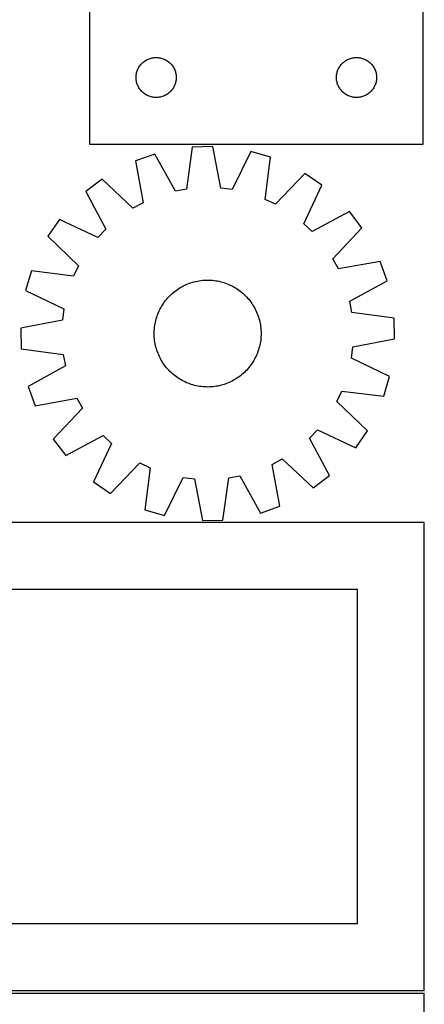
# Model space of a CAD drawing. Header units: millimetres. Extents: x 7 to 1493, y 7 to 2993.
# Tile 8 of 15: x 1191 to 1493, y 901 to 1637. Entities that reach past the tile are written whole.
import ezdxf

# ---------------------------------------------------------------- set-up
doc = ezdxf.new("R2010")
doc.units = ezdxf.units.MM
doc.layers.add('CUT', color=7, linetype='CONTINUOUS', true_color=0x000000)

msp = doc.modelspace()

# ---------------------------------------------------------------- linework, layer by layer
at = {"layer": 'CUT'}
for p, q in [((1492.687721, 1544.217804), (1492.687721, 1844.217804)), ((1242.687721, 1644.217804), (1242.687721, 1544.217804)), ((1282.785439, 1605.484783), (1283.378579, 1605.979601)), ((1283.378579, 1605.979601), (1283.996404, 1606.443229)), ((1283.996404, 1606.443229), (1284.637278, 1606.874438)), ((1284.637278, 1606.874438), (1285.2995, 1607.272083)), ((1285.2995, 1607.272083), (1285.981314, 1607.635111)), ((1285.981314, 1607.635111), (1286.680912, 1607.962558)), ((1286.680912, 1607.962558), (1287.39644, 1608.253557)), ((1287.39644, 1608.253557), (1288.125998, 1608.507335)), ((1288.125998, 1608.507335), (1288.867654, 1608.72322)), ((1288.867654, 1608.72322), (1289.61944, 1608.90064)), ((1289.61944, 1608.90064), (1290.379362, 1609.039123)), ((1290.379362, 1609.039123), (1291.145406, 1609.138302)), ((1291.145406, 1609.138302), (1291.91554, 1609.197916)), ((1291.91554, 1609.197916), (1292.687721, 1609.217804)), ((1292.687721, 1609.217804), (1293.459902, 1609.197916)), ((1293.459902, 1609.197916), (1294.230036, 1609.138302)), ((1294.230036, 1609.138302), (1294.996079, 1609.039123)), ((1294.996079, 1609.039123), (1295.756002, 1608.90064)), ((1295.756002, 1608.90064), (1296.507788, 1608.72322)), ((1296.507788, 1608.72322), (1297.249443, 1608.507335)), ((1297.249443, 1608.507335), (1297.979002, 1608.253557)), ((1297.979002, 1608.253557), (1298.694529, 1607.962558)), ((1298.694529, 1607.962558), (1299.394128, 1607.635111)), ((1299.394128, 1607.635111), (1300.075942, 1607.272083)), ((1300.075942, 1607.272083), (1300.738164, 1606.874438)), ((1300.738164, 1606.874438), (1301.379037, 1606.443229)), ((1301.379037, 1606.443229), (1301.996863, 1605.979601)), ((1301.996863, 1605.979601), (1302.590003, 1605.484783)), ((1432.785439, 1605.484783), (1433.378579, 1605.979601)), ((1433.378579, 1605.979601), (1433.996404, 1606.443229)), ((1433.996404, 1606.443229), (1434.637278, 1606.874438)), ((1434.637278, 1606.874438), (1435.2995, 1607.272083)), ((1435.2995, 1607.272083), (1435.981314, 1607.635111)), ((1435.981314, 1607.635111), (1436.680912, 1607.962558)), ((1436.680912, 1607.962558), (1437.39644, 1608.253557)), ((1437.39644, 1608.253557), (1438.125998, 1608.507335)), ((1438.125998, 1608.507335), (1438.867654, 1608.72322)), ((1438.867654, 1608.72322), (1439.61944, 1608.90064)), ((1439.61944, 1608.90064), (1440.379362, 1609.039123)), ((1440.379362, 1609.039123), (1441.145406, 1609.138302)), ((1441.145406, 1609.138302), (1441.91554, 1609.197916)), ((1441.91554, 1609.197916), (1442.687721, 1609.217804)), ((1442.687721, 1609.217804), (1443.459902, 1609.197916)), ((1443.459902, 1609.197916), (1444.230036, 1609.138302)), ((1444.230036, 1609.138302), (1444.996079, 1609.039123)), ((1444.996079, 1609.039123), (1445.756002, 1608.90064)), ((1445.756002, 1608.90064), (1446.507788, 1608.72322)), ((1446.507788, 1608.72322), (1447.249443, 1608.507335)), ((1447.249443, 1608.507335), (1447.979002, 1608.253557)), ((1447.979002, 1608.253557), (1448.694529, 1607.962558)), ((1448.694529, 1607.962558), (1449.394128, 1607.635111)), ((1449.394128, 1607.635111), (1450.075942, 1607.272083)), ((1450.075942, 1607.272083), (1450.738164, 1606.874438)), ((1450.738164, 1606.874438), (1451.379037, 1606.443229)), ((1451.379037, 1606.443229), (1451.996863, 1605.979601)), ((1451.996863, 1605.979601), (1452.590003, 1605.484783)), ((1278.285473, 1598.410089), (1278.520382, 1599.14594)), ((1278.520382, 1599.14594), (1278.792861, 1599.868723)), ((1278.792861, 1599.868723), (1279.102187, 1600.57652)), ((1279.102187, 1600.57652), (1279.447539, 1601.267456)), ((1279.447539, 1601.267456), (1279.828001, 1601.939696)), ((1279.828001, 1601.939696), (1280.242566, 1602.59146)), ((1280.242566, 1602.59146), (1280.690132, 1603.221019)), ((1280.690132, 1603.221019), (1281.169514, 1603.826702)), ((1281.169514, 1603.826702), (1281.67944, 1604.406904)), ((1281.67944, 1604.406904), (1282.218559, 1604.960087)), ((1282.218559, 1604.960087), (1282.785439, 1605.484783)), ((1302.590003, 1605.484783), (1303.156883, 1604.960087)), ((1303.156883, 1604.960087), (1303.696001, 1604.406904)), ((1303.696001, 1604.406904), (1304.205928, 1603.826702)), ((1304.205928, 1603.826702), (1304.68531, 1603.221019)), ((1304.68531, 1603.221019), (1305.132876, 1602.59146)), ((1305.132876, 1602.59146), (1305.54744, 1601.939696)), ((1305.54744, 1601.939696), (1305.927903, 1601.267456)), ((1305.927903, 1601.267456), (1306.273255, 1600.57652)), ((1306.273255, 1600.57652), (1306.58258, 1599.868723)), ((1306.58258, 1599.868723), (1306.855059, 1599.14594)), ((1306.855059, 1599.14594), (1307.089969, 1598.410089)), ((1428.285473, 1598.410089), (1428.520382, 1599.14594)), ((1428.520382, 1599.14594), (1428.792861, 1599.868723)), ((1428.792861, 1599.868723), (1429.102187, 1600.57652)), ((1429.102187, 1600.57652), (1429.447539, 1601.267456)), ((1429.447539, 1601.267456), (1429.828001, 1601.939696)), ((1429.828001, 1601.939696), (1430.242566, 1602.59146)), ((1430.242566, 1602.59146), (1430.690132, 1603.221019)), ((1430.690132, 1603.221019), (1431.169514, 1603.826702)), ((1431.169514, 1603.826702), (1431.67944, 1604.406904)), ((1431.67944, 1604.406904), (1432.218559, 1604.960087)), ((1432.218559, 1604.960087), (1432.785439, 1605.484783)), ((1452.590003, 1605.484783), (1453.156883, 1604.960087)), ((1453.156883, 1604.960087), (1453.696001, 1604.406904)), ((1453.696001, 1604.406904), (1454.205928, 1603.826702)), ((1454.205928, 1603.826702), (1454.68531, 1603.221019)), ((1454.68531, 1603.221019), (1455.132876, 1602.59146)), ((1455.132876, 1602.59146), (1455.54744, 1601.939696)), ((1455.54744, 1601.939696), (1455.927903, 1601.267456)), ((1455.927903, 1601.267456), (1456.273255, 1600.57652)), ((1456.273255, 1600.57652), (1456.58258, 1599.868723)), ((1456.58258, 1599.868723), (1456.855059, 1599.14594)), ((1456.855059, 1599.14594), (1457.089969, 1598.410089)), ((1277.692694, 1594.604023), (1277.732458, 1595.375436)), ((1277.692694, 1593.831586), (1277.692694, 1594.604023)), ((1277.732458, 1593.060172), (1277.692694, 1593.831586)), ((1277.732458, 1595.375436), (1277.811881, 1596.14378)), ((1277.811881, 1592.291829), (1277.732458, 1593.060172)), ((1277.811881, 1596.14378), (1277.930752, 1596.907016)), ((1277.930752, 1591.528593), (1277.811881, 1592.291829)), ((1277.930752, 1596.907016), (1278.088755, 1597.66312)), ((1278.088755, 1590.772488), (1277.930752, 1591.528593)), ((1278.088755, 1597.66312), (1278.285473, 1598.410089)), ((1307.089969, 1598.410089), (1307.286686, 1597.66312)), ((1307.286686, 1597.66312), (1307.44469, 1596.907016)), ((1307.44469, 1591.528593), (1307.286686, 1590.772488)), ((1307.44469, 1596.907016), (1307.563561, 1596.14378)), ((1307.563561, 1592.291829), (1307.44469, 1591.528593)), ((1307.563561, 1596.14378), (1307.642984, 1595.375436)), ((1307.642984, 1593.060172), (1307.563561, 1592.291829)), ((1307.642984, 1595.375436), (1307.682748, 1594.604023)), ((1307.682748, 1593.831586), (1307.642984, 1593.060172)), ((1307.682748, 1594.604023), (1307.682748, 1593.831586)), ((1427.692694, 1594.604023), (1427.732458, 1595.375436)), ((1427.692694, 1593.831586), (1427.692694, 1594.604023)), ((1427.732458, 1593.060172), (1427.692694, 1593.831586)), ((1427.732458, 1595.375436), (1427.811881, 1596.14378)), ((1427.811881, 1592.291829), (1427.732458, 1593.060172)), ((1427.811881, 1596.14378), (1427.930752, 1596.907016)), ((1427.930752, 1591.528593), (1427.811881, 1592.291829)), ((1427.930752, 1596.907016), (1428.088755, 1597.66312)), ((1428.088755, 1590.772488), (1427.930752, 1591.528593)), ((1428.088755, 1597.66312), (1428.285473, 1598.410089)), ((1457.089969, 1598.410089), (1457.286686, 1597.66312)), ((1457.286686, 1597.66312), (1457.44469, 1596.907016)), ((1457.44469, 1591.528593), (1457.286686, 1590.772488)), ((1457.44469, 1596.907016), (1457.563561, 1596.14378)), ((1457.563561, 1592.291829), (1457.44469, 1591.528593)), ((1457.563561, 1596.14378), (1457.642984, 1595.375436)), ((1457.642984, 1593.060172), (1457.563561, 1592.291829)), ((1457.642984, 1595.375436), (1457.682748, 1594.604023)), ((1457.682748, 1593.831586), (1457.642984, 1593.060172)), ((1457.682748, 1594.604023), (1457.682748, 1593.831586)), ((1278.285473, 1590.02552), (1278.088755, 1590.772488)), ((1278.520382, 1589.289669), (1278.285473, 1590.02552)), ((1278.792861, 1588.566886), (1278.520382, 1589.289669)), ((1279.102187, 1587.859089), (1278.792861, 1588.566886)), ((1279.447539, 1587.168153), (1279.102187, 1587.859089)), ((1279.828001, 1586.495912), (1279.447539, 1587.168153)), ((1280.242566, 1585.844149), (1279.828001, 1586.495912)), ((1280.690132, 1585.21459), (1280.242566, 1585.844149)), ((1281.169514, 1584.608907), (1280.690132, 1585.21459)), ((1281.67944, 1584.028704), (1281.169514, 1584.608907)), ((1282.218559, 1583.475522), (1281.67944, 1584.028704)), ((1303.696001, 1584.028704), (1303.156883, 1583.475522)), ((1304.205928, 1584.608907), (1303.696001, 1584.028704)), ((1304.68531, 1585.21459), (1304.205928, 1584.608907)), ((1305.132876, 1585.844149), (1304.68531, 1585.21459)), ((1305.54744, 1586.495912), (1305.132876, 1585.844149)), ((1305.927903, 1587.168153), (1305.54744, 1586.495912)), ((1306.273255, 1587.859089), (1305.927903, 1587.168153)), ((1306.58258, 1588.566886), (1306.273255, 1587.859089)), ((1306.855059, 1589.289669), (1306.58258, 1588.566886)), ((1307.089969, 1590.02552), (1306.855059, 1589.289669)), ((1307.286686, 1590.772488), (1307.089969, 1590.02552)), ((1428.285473, 1590.02552), (1428.088755, 1590.772488)), ((1428.520382, 1589.289669), (1428.285473, 1590.02552)), ((1428.792861, 1588.566886), (1428.520382, 1589.289669)), ((1429.102187, 1587.859089), (1428.792861, 1588.566886)), ((1429.447539, 1587.168153), (1429.102187, 1587.859089)), ((1429.828001, 1586.495912), (1429.447539, 1587.168153)), ((1430.242566, 1585.844149), (1429.828001, 1586.495912)), ((1430.690132, 1585.21459), (1430.242566, 1585.844149)), ((1431.169514, 1584.608907), (1430.690132, 1585.21459)), ((1431.67944, 1584.028704), (1431.169514, 1584.608907)), ((1432.218559, 1583.475522), (1431.67944, 1584.028704)), ((1453.696001, 1584.028704), (1453.156883, 1583.475522)), ((1454.205928, 1584.608907), (1453.696001, 1584.028704)), ((1454.68531, 1585.21459), (1454.205928, 1584.608907)), ((1455.132876, 1585.844149), (1454.68531, 1585.21459)), ((1455.54744, 1586.495912), (1455.132876, 1585.844149)), ((1455.927903, 1587.168153), (1455.54744, 1586.495912)), ((1456.273255, 1587.859089), (1455.927903, 1587.168153)), ((1456.58258, 1588.566886), (1456.273255, 1587.859089)), ((1456.855059, 1589.289669), (1456.58258, 1588.566886)), ((1457.089969, 1590.02552), (1456.855059, 1589.289669)), ((1457.286686, 1590.772488), (1457.089969, 1590.02552)), ((1282.785439, 1582.950825), (1282.218559, 1583.475522)), ((1283.378579, 1582.456007), (1282.785439, 1582.950825)), ((1283.996404, 1581.992379), (1283.378579, 1582.456007)), ((1284.637278, 1581.561171), (1283.996404, 1581.992379)), ((1285.2995, 1581.163526), (1284.637278, 1581.561171)), ((1285.981314, 1580.800498), (1285.2995, 1581.163526)), ((1286.680912, 1580.473051), (1285.981314, 1580.800498)), ((1287.39644, 1580.182052), (1286.680912, 1580.473051)), ((1288.125998, 1579.928274), (1287.39644, 1580.182052)), ((1288.867654, 1579.712388), (1288.125998, 1579.928274)), ((1289.61944, 1579.534969), (1288.867654, 1579.712388)), ((1290.379362, 1579.396486), (1289.61944, 1579.534969)), ((1291.145406, 1579.297306), (1290.379362, 1579.396486)), ((1291.91554, 1579.237693), (1291.145406, 1579.297306)), ((1292.687721, 1579.217804), (1291.91554, 1579.237693)), ((1293.459902, 1579.237693), (1292.687721, 1579.217804)), ((1294.230036, 1579.297306), (1293.459902, 1579.237693)), ((1294.996079, 1579.396486), (1294.230036, 1579.297306)), ((1295.756002, 1579.534969), (1294.996079, 1579.396486)), ((1296.507788, 1579.712388), (1295.756002, 1579.534969)), ((1297.249443, 1579.928274), (1296.507788, 1579.712388)), ((1297.979002, 1580.182052), (1297.249443, 1579.928274)), ((1298.694529, 1580.473051), (1297.979002, 1580.182052)), ((1299.394128, 1580.800498), (1298.694529, 1580.473051)), ((1300.075942, 1581.163526), (1299.394128, 1580.800498)), ((1300.738164, 1581.561171), (1300.075942, 1581.163526)), ((1301.379037, 1581.992379), (1300.738164, 1581.561171)), ((1301.996863, 1582.456007), (1301.379037, 1581.992379)), ((1302.590003, 1582.950825), (1301.996863, 1582.456007)), ((1303.156883, 1583.475522), (1302.590003, 1582.950825)), ((1432.785439, 1582.950825), (1432.218559, 1583.475522)), ((1433.378579, 1582.456007), (1432.785439, 1582.950825)), ((1433.996404, 1581.992379), (1433.378579, 1582.456007)), ((1434.637278, 1581.561171), (1433.996404, 1581.992379)), ((1435.2995, 1581.163526), (1434.637278, 1581.561171)), ((1435.981314, 1580.800498), (1435.2995, 1581.163526)), ((1436.680912, 1580.473051), (1435.981314, 1580.800498)), ((1437.39644, 1580.182052), (1436.680912, 1580.473051)), ((1438.125998, 1579.928274), (1437.39644, 1580.182052)), ((1438.867654, 1579.712388), (1438.125998, 1579.928274)), ((1439.61944, 1579.534969), (1438.867654, 1579.712388)), ((1440.379362, 1579.396486), (1439.61944, 1579.534969)), ((1441.145406, 1579.297306), (1440.379362, 1579.396486)), ((1441.91554, 1579.237693), (1441.145406, 1579.297306)), ((1442.687721, 1579.217804), (1441.91554, 1579.237693)), ((1443.459902, 1579.237693), (1442.687721, 1579.217804)), ((1444.230036, 1579.297306), (1443.459902, 1579.237693)), ((1444.996079, 1579.396486), (1444.230036, 1579.297306)), ((1445.756002, 1579.534969), (1444.996079, 1579.396486)), ((1446.507788, 1579.712388), (1445.756002, 1579.534969)), ((1447.249443, 1579.928274), (1446.507788, 1579.712388)), ((1447.979002, 1580.182052), (1447.249443, 1579.928274)), ((1448.694529, 1580.473051), (1447.979002, 1580.182052)), ((1449.394128, 1580.800498), (1448.694529, 1580.473051)), ((1450.075942, 1581.163526), (1449.394128, 1580.800498)), ((1450.738164, 1581.561171), (1450.075942, 1581.163526)), ((1451.379037, 1581.992379), (1450.738164, 1581.561171)), ((1451.996863, 1582.456007), (1451.379037, 1581.992379)), ((1452.590003, 1582.950825), (1451.996863, 1582.456007)), ((1453.156883, 1583.475522), (1452.590003, 1582.950825)), ((1242.687721, 1544.217804), (1492.687721, 1544.217804)), ((1319.769396, 1542.191763), (1315.474423, 1510.719109)), ((1335.149851, 1542.606641), (1319.769396, 1542.191763)), ((1341.135256, 1511.411294), (1335.149851, 1542.606641)), ((1291.71254, 1536.968863), (1277.213062, 1531.821467)), ((1307.044891, 1509.149916), (1291.71254, 1536.968863)), ((1363.447472, 1538.903869), (1349.637125, 1510.298816)), ((1378.203359, 1534.54562), (1363.447472, 1538.903869)), ((1374.255925, 1503.02749), (1378.203359, 1534.54562)), ((1277.213062, 1531.821467), (1282.853885, 1500.561975)), ((1252.143372, 1518.184149), (1239.944181, 1508.8081)), ((1275.321831, 1496.464716), (1252.143372, 1518.184149)), ((1403.971775, 1522.279629), (1381.997907, 1499.342239)), ((1416.658685, 1513.574868), (1403.971775, 1522.279629)), ((1315.474423, 1510.719109), (1307.044891, 1509.149916)), ((1349.637125, 1510.298816), (1341.135256, 1511.411294)), ((1403.164814, 1484.819169), (1416.658685, 1513.574868)), ((1239.944181, 1508.8081), (1254.968637, 1480.821666)), ((1381.997907, 1499.342239), (1374.255925, 1503.02749)), ((1282.853885, 1500.561975), (1275.321831, 1496.464716)), ((1220.315652, 1488.091279), (1211.610891, 1475.40437)), ((1249.07135, 1474.597408), (1220.315652, 1488.091279)), ((1437.375506, 1493.946339), (1409.389072, 1478.921883)), ((1446.751555, 1481.747148), (1437.375506, 1493.946339)), ((1254.968637, 1480.821666), (1249.07135, 1474.597408)), ((1409.389072, 1478.921883), (1403.164814, 1484.819169)), ((1425.032122, 1458.568689), (1446.751555, 1481.747148)), ((1211.610891, 1475.40437), (1234.548281, 1453.430501)), ((1429.129381, 1451.036635), (1425.032122, 1458.568689)), ((1234.548281, 1453.430501), (1230.86303, 1445.688519)), ((1460.388873, 1456.677458), (1429.129381, 1451.036635)), ((1465.536268, 1442.17798), (1460.388873, 1456.677458)), ((1199.3449, 1449.635953), (1194.98665, 1434.880066)), ((1230.86303, 1445.688519), (1199.3449, 1449.635953)), ((1309.680987, 1436.361479), (1310.75016, 1437.021688)), ((1310.75016, 1437.021688), (1311.839543, 1437.647988)), ((1311.839543, 1437.647988), (1312.948061, 1438.239761)), ((1312.948061, 1438.239761), (1314.07462, 1438.796423)), ((1314.07462, 1438.796423), (1315.218108, 1439.317423)), ((1315.218108, 1439.317423), (1316.377397, 1439.802249)), ((1316.377397, 1439.802249), (1317.551342, 1440.250421)), ((1317.551342, 1440.250421), (1318.738786, 1440.661498)), ((1318.738786, 1440.661498), (1319.938556, 1441.035073)), ((1319.938556, 1441.035073), (1321.149469, 1441.370778)), ((1321.149469, 1441.370778), (1322.370328, 1441.668282)), ((1322.370328, 1441.668282), (1323.59993, 1441.927291)), ((1323.59993, 1441.927291), (1324.837061, 1442.147549)), ((1324.837061, 1442.147549), (1326.0805, 1442.32884)), ((1326.0805, 1442.32884), (1327.32902, 1442.470984)), ((1327.32902, 1442.470984), (1328.581389, 1442.57384)), ((1328.581389, 1442.57384), (1329.836371, 1442.637308)), ((1329.836371, 1442.637308), (1331.092726, 1442.661325)), ((1331.092726, 1442.661325), (1332.349217, 1442.645867)), ((1332.349217, 1442.645867), (1333.604601, 1442.590949)), ((1333.604601, 1442.590949), (1334.857642, 1442.496626)), ((1334.857642, 1442.496626), (1336.107101, 1442.36299)), ((1336.107101, 1442.36299), (1337.351746, 1442.190174)), ((1337.351746, 1442.190174), (1338.590349, 1441.978347)), ((1338.590349, 1441.978347), (1339.821686, 1441.72772)), ((1339.821686, 1441.72772), (1341.044544, 1441.438539)), ((1341.044544, 1441.438539), (1342.257715, 1441.11109)), ((1342.257715, 1441.11109), (1343.460002, 1440.745696)), ((1343.460002, 1440.745696), (1344.650219, 1440.342718)), ((1344.650219, 1440.342718), (1345.82719, 1439.902553)), ((1345.82719, 1439.902553), (1346.989755, 1439.425635)), ((1346.989755, 1439.425635), (1348.136765, 1438.912436)), ((1348.136765, 1438.912436), (1349.26709, 1438.363461)), ((1349.26709, 1438.363461), (1350.379613, 1437.779253)), ((1350.379613, 1437.779253), (1351.473237, 1437.160388)), ((1351.473237, 1437.160388), (1352.546882, 1436.507477)), ((1352.546882, 1436.507477), (1353.599489, 1435.821164)), ((1437.717322, 1426.845629), (1465.536268, 1442.17798)), ((1194.98665, 1434.880066), (1223.591704, 1421.069719)), ((1300.321772, 1428.053397), (1301.134599, 1429.011686)), ((1301.134599, 1429.011686), (1301.977127, 1429.94397)), ((1301.977127, 1429.94397), (1302.848522, 1430.84933)), ((1302.848522, 1430.84933), (1303.747925, 1431.726873)), ((1303.747925, 1431.726873), (1304.674449, 1432.575731)), ((1304.674449, 1432.575731), (1305.627179, 1433.395068)), ((1305.627179, 1433.395068), (1306.605175, 1434.184074)), ((1306.605175, 1434.184074), (1307.607472, 1434.941971)), ((1307.607472, 1434.941971), (1308.63308, 1435.668012)), ((1308.63308, 1435.668012), (1309.680987, 1436.361479)), ((1353.599489, 1435.821164), (1354.630019, 1435.102127)), ((1354.630019, 1435.102127), (1355.637455, 1434.351074)), ((1355.637455, 1434.351074), (1356.620803, 1433.568748)), ((1356.620803, 1433.568748), (1357.579092, 1432.75592)), ((1357.579092, 1432.75592), (1358.511376, 1431.913393)), ((1358.511376, 1431.913393), (1359.416736, 1431.041998)), ((1359.416736, 1431.041998), (1360.294279, 1430.142594)), ((1360.294279, 1430.142594), (1361.143137, 1429.216071)), ((1361.143137, 1429.216071), (1361.962473, 1428.263341)), ((1295.527059, 1420.699684), (1296.111267, 1421.812207)), ((1296.111267, 1421.812207), (1296.730131, 1422.905831)), ((1296.730131, 1422.905831), (1297.383043, 1423.979476)), ((1297.383043, 1423.979476), (1298.069356, 1425.032083)), ((1298.069356, 1425.032083), (1298.788393, 1426.062613)), ((1298.788393, 1426.062613), (1299.539445, 1427.070049)), ((1299.539445, 1427.070049), (1300.321772, 1428.053397)), ((1361.962473, 1428.263341), (1362.75148, 1427.285345)), ((1362.75148, 1427.285345), (1363.509377, 1426.283048)), ((1363.509377, 1426.283048), (1364.235418, 1425.25744)), ((1364.235418, 1425.25744), (1364.928885, 1424.209533)), ((1364.928885, 1424.209533), (1365.589094, 1423.14036)), ((1365.589094, 1423.14036), (1366.215394, 1422.050977)), ((1366.215394, 1422.050977), (1366.807167, 1420.942459)), ((1439.286514, 1418.416097), (1437.717322, 1426.845629)), ((1223.591704, 1421.069719), (1222.479226, 1412.56785)), ((1292.779429, 1413.69031), (1293.144823, 1414.892597)), ((1293.144823, 1414.892597), (1293.547802, 1416.082813)), ((1293.547802, 1416.082813), (1293.987967, 1417.259784)), ((1293.987967, 1417.259784), (1294.464885, 1418.422349)), ((1294.464885, 1418.422349), (1294.978084, 1419.569359)), ((1294.978084, 1419.569359), (1295.527059, 1420.699684)), ((1366.807167, 1420.942459), (1367.363828, 1419.8159)), ((1367.363828, 1419.8159), (1367.884829, 1418.672412)), ((1367.884829, 1418.672412), (1368.369655, 1417.513123)), ((1368.369655, 1417.513123), (1368.817827, 1416.339177)), ((1368.817827, 1416.339177), (1369.228903, 1415.151734)), ((1369.228903, 1415.151734), (1369.602479, 1413.951963)), ((1470.759169, 1414.121124), (1439.286514, 1418.416097)), ((1222.479226, 1412.56785), (1191.283878, 1406.582446)), ((1291.393894, 1406.290236), (1291.52753, 1407.539695)), ((1291.52753, 1407.539695), (1291.700346, 1408.78434)), ((1291.700346, 1408.78434), (1291.912173, 1410.022943)), ((1291.912173, 1410.022943), (1292.1628, 1411.254281)), ((1292.1628, 1411.254281), (1292.45198, 1412.477138)), ((1292.45198, 1412.477138), (1292.779429, 1413.69031)), ((1369.602479, 1413.951963), (1369.938184, 1412.741051)), ((1369.938184, 1412.741051), (1370.235688, 1411.520191)), ((1370.235688, 1411.520191), (1370.494697, 1410.290589)), ((1370.494697, 1410.290589), (1370.714955, 1409.053458)), ((1370.714955, 1409.053458), (1370.896246, 1407.810019)), ((1370.896246, 1407.810019), (1371.038389, 1406.561499)), ((1471.174047, 1398.740668), (1470.759169, 1414.121124)), ((1191.283878, 1406.582446), (1191.698757, 1391.20199)), ((1291.229195, 1402.525321), (1291.244653, 1403.781811)), ((1291.253212, 1401.268965), (1291.229195, 1402.525321)), ((1291.244653, 1403.781811), (1291.299571, 1405.037196)), ((1291.31668, 1400.013983), (1291.253212, 1401.268965)), ((1291.299571, 1405.037196), (1291.393894, 1406.290236)), ((1291.419536, 1398.761615), (1291.31668, 1400.013983)), ((1371.038389, 1406.561499), (1371.141246, 1405.309131)), ((1371.158355, 1400.285918), (1371.064031, 1399.032878)), ((1371.141246, 1405.309131), (1371.204714, 1404.054149)), ((1371.213273, 1401.541303), (1371.158355, 1400.285918)), ((1371.204714, 1404.054149), (1371.228731, 1402.797793)), ((1371.228731, 1402.797793), (1371.213273, 1401.541303)), ((1291.56168, 1397.513095), (1291.419536, 1398.761615)), ((1291.74297, 1396.269656), (1291.56168, 1397.513095)), ((1291.963229, 1395.032525), (1291.74297, 1396.269656)), ((1292.222238, 1393.802923), (1291.963229, 1395.032525)), ((1292.519742, 1392.582063), (1292.222238, 1393.802923)), ((1292.855447, 1391.371151), (1292.519742, 1392.582063)), ((1370.005945, 1392.845975), (1369.678496, 1391.632804)), ((1370.295126, 1394.068833), (1370.005945, 1392.845975)), ((1370.545753, 1395.300171), (1370.295126, 1394.068833)), ((1370.757579, 1396.538774), (1370.545753, 1395.300171)), ((1370.930396, 1397.783419), (1370.757579, 1396.538774)), ((1371.064031, 1399.032878), (1370.930396, 1397.783419)), ((1438.866222, 1384.253395), (1439.9787, 1392.755264)), ((1439.9787, 1392.755264), (1471.174047, 1398.740668)), ((1191.698757, 1391.20199), (1223.171411, 1386.907017)), ((1223.171411, 1386.907017), (1224.740604, 1378.477485)), ((1293.229022, 1390.17138), (1292.855447, 1391.371151)), ((1293.640099, 1388.983937), (1293.229022, 1390.17138)), ((1294.088271, 1387.809991), (1293.640099, 1388.983937)), ((1294.573097, 1386.650702), (1294.088271, 1387.809991)), ((1295.094097, 1385.507214), (1294.573097, 1386.650702)), ((1295.650759, 1384.380655), (1295.094097, 1385.507214)), ((1367.479842, 1385.753754), (1366.930867, 1384.62343)), ((1367.993041, 1386.900765), (1367.479842, 1385.753754)), ((1368.469958, 1388.06333), (1367.993041, 1386.900765)), ((1368.910124, 1389.240301), (1368.469958, 1388.06333)), ((1369.313102, 1390.430517), (1368.910124, 1389.240301)), ((1369.678496, 1391.632804), (1369.313102, 1390.430517)), ((1224.740604, 1378.477485), (1196.921657, 1363.145134)), ((1296.242531, 1383.272137), (1295.650759, 1384.380655)), ((1296.868831, 1382.182754), (1296.242531, 1383.272137)), ((1297.529041, 1381.113581), (1296.868831, 1382.182754)), ((1298.222508, 1380.065674), (1297.529041, 1381.113581)), ((1298.948548, 1379.040066), (1298.222508, 1380.065674)), ((1299.706446, 1378.037769), (1298.948548, 1379.040066)), ((1300.495452, 1377.059773), (1299.706446, 1378.037769)), ((1362.91848, 1378.253065), (1362.136154, 1377.269717)), ((1363.669533, 1379.260501), (1362.91848, 1378.253065)), ((1364.38857, 1380.291031), (1363.669533, 1379.260501)), ((1365.074883, 1381.343638), (1364.38857, 1380.291031)), ((1365.727794, 1382.417283), (1365.074883, 1381.343638)), ((1366.346659, 1383.510907), (1365.727794, 1382.417283)), ((1366.930867, 1384.62343), (1366.346659, 1383.510907)), ((1467.471275, 1370.443048), (1438.866222, 1384.253395)), ((1301.314789, 1376.107043), (1300.495452, 1377.059773)), ((1302.163647, 1375.180519), (1301.314789, 1376.107043)), ((1303.041189, 1374.281116), (1302.163647, 1375.180519)), ((1303.946549, 1373.409721), (1303.041189, 1374.281116)), ((1304.878834, 1372.567193), (1303.946549, 1373.409721)), ((1305.837123, 1371.754366), (1304.878834, 1372.567193)), ((1306.820471, 1370.97204), (1305.837123, 1371.754366)), ((1307.827907, 1370.220987), (1306.820471, 1370.97204)), ((1308.858437, 1369.50195), (1307.827907, 1370.220987)), ((1354.850454, 1370.381143), (1353.824846, 1369.655102)), ((1355.852751, 1371.13904), (1354.850454, 1370.381143)), ((1356.830746, 1371.928046), (1355.852751, 1371.13904)), ((1357.783476, 1372.747383), (1356.830746, 1371.928046)), ((1358.71, 1373.596241), (1357.783476, 1372.747383)), ((1359.609404, 1374.473783), (1358.71, 1373.596241)), ((1360.480799, 1375.379144), (1359.609404, 1374.473783)), ((1361.323326, 1376.311428), (1360.480799, 1375.379144)), ((1362.136154, 1377.269717), (1361.323326, 1376.311428)), ((1463.113026, 1355.687161), (1467.471275, 1370.443048)), ((1196.921657, 1363.145134), (1202.069052, 1348.645656)), ((1309.911044, 1368.815637), (1308.858437, 1369.50195)), ((1310.984689, 1368.162726), (1309.911044, 1368.815637)), ((1312.078312, 1367.543861), (1310.984689, 1368.162726)), ((1313.190836, 1366.959653), (1312.078312, 1367.543861)), ((1314.32116, 1366.410678), (1313.190836, 1366.959653)), ((1315.468171, 1365.897479), (1314.32116, 1366.410678)), ((1316.630735, 1365.420561), (1315.468171, 1365.897479)), ((1317.807707, 1364.980396), (1316.630735, 1365.420561)), ((1318.997923, 1364.577418), (1317.807707, 1364.980396)), ((1320.20021, 1364.212024), (1318.997923, 1364.577418)), ((1321.413381, 1363.884575), (1320.20021, 1364.212024)), ((1322.636239, 1363.595394), (1321.413381, 1363.884575)), ((1323.867577, 1363.344767), (1322.636239, 1363.595394)), ((1325.10618, 1363.13294), (1323.867577, 1363.344767)), ((1326.350825, 1362.960124), (1325.10618, 1363.13294)), ((1327.600284, 1362.826488), (1326.350825, 1362.960124)), ((1328.853324, 1362.732165), (1327.600284, 1362.826488)), ((1330.108709, 1362.677247), (1328.853324, 1362.732165)), ((1333.876537, 1362.749274), (1332.621555, 1362.685806)), ((1335.128905, 1362.85213), (1333.876537, 1362.749274)), ((1336.377425, 1362.994274), (1335.128905, 1362.85213)), ((1337.620864, 1363.175565), (1336.377425, 1362.994274)), ((1338.857995, 1363.395823), (1337.620864, 1363.175565)), ((1340.087597, 1363.654832), (1338.857995, 1363.395823)), ((1341.308457, 1363.952336), (1340.087597, 1363.654832)), ((1342.519369, 1364.288041), (1341.308457, 1363.952336)), ((1343.719139, 1364.661616), (1342.519369, 1364.288041)), ((1344.906583, 1365.072693), (1343.719139, 1364.661616)), ((1346.080529, 1365.520865), (1344.906583, 1365.072693)), ((1347.239818, 1366.005691), (1346.080529, 1365.520865)), ((1348.383306, 1366.526691), (1347.239818, 1366.005691)), ((1349.509865, 1367.083353), (1348.383306, 1366.526691)), ((1350.618383, 1367.675125), (1349.509865, 1367.083353)), ((1351.707766, 1368.301426), (1350.618383, 1367.675125)), ((1352.776938, 1368.961635), (1351.707766, 1368.301426)), ((1353.824846, 1369.655102), (1352.776938, 1368.961635)), ((1331.365199, 1362.661789), (1330.108709, 1362.677247)), ((1332.621555, 1362.685806), (1331.365199, 1362.661789)), ((1427.909645, 1351.892612), (1431.594896, 1359.634595)), ((1431.594896, 1359.634595), (1463.113026, 1355.687161)), ((1202.069052, 1348.645656), (1233.328545, 1354.286479)), ((1233.328545, 1354.286479), (1237.425804, 1346.754425)), ((1450.847035, 1329.918744), (1427.909645, 1351.892612)), ((1237.425804, 1346.754425), (1215.706371, 1323.575966)), ((1225.08242, 1311.376775), (1253.068854, 1326.401231)), ((1253.068854, 1326.401231), (1259.293111, 1320.503945)), ((1407.489289, 1324.501448), (1413.386575, 1330.725705)), ((1413.386575, 1330.725705), (1442.142274, 1317.231835)), ((1442.142274, 1317.231835), (1450.847035, 1329.918744)), ((1215.706371, 1323.575966), (1225.08242, 1311.376775)), ((1259.293111, 1320.503945), (1245.799241, 1291.748246)), ((1422.513745, 1296.515014), (1407.489289, 1324.501448)), ((1258.48615, 1283.043485), (1280.460018, 1305.980875)), ((1280.460018, 1305.980875), (1288.202001, 1302.295624)), ((1379.604041, 1304.761139), (1387.136095, 1308.858398)), ((1385.244864, 1273.501647), (1379.604041, 1304.761139)), ((1387.136095, 1308.858398), (1410.314554, 1287.138965)), ((1288.202001, 1302.295624), (1284.254567, 1270.777494)), ((1410.314554, 1287.138965), (1422.513745, 1296.515014)), ((1245.799241, 1291.748246), (1258.48615, 1283.043485)), ((1299.010454, 1266.419245), (1312.820801, 1295.024298)), ((1312.820801, 1295.024298), (1321.322669, 1293.91182)), ((1321.322669, 1293.91182), (1327.308074, 1262.716473)), ((1342.68853, 1263.131351), (1346.983503, 1294.604005)), ((1346.983503, 1294.604005), (1355.413035, 1296.173198)), ((1355.413035, 1296.173198), (1370.745385, 1268.354251)), ((1284.254567, 1270.777494), (1299.010454, 1266.419245)), ((1370.745385, 1268.354251), (1385.244864, 1273.501647)), ((1493.423494, 1261.20326), (1043.423494, 1261.20326)), ((1327.308074, 1262.716473), (1342.68853, 1263.131351)), ((1493.423494, 911.20326), (1493.423494, 1261.20326)), ((1443.423494, 1211.20326), (1093.423494, 1211.20326)), ((1443.423494, 961.20326), (1443.423494, 1211.20326)), ((1093.423494, 961.20326), (1443.423494, 961.20326)), ((1043.423494, 911.20326), (1493.423494, 911.20326)), ((1493.450114, 909.010559), (1143.450114, 909.010559)), ((1493.450114, 459.010559), (1493.450114, 909.010559))]:
    msp.add_line(p, q, dxfattribs=at)

doc.saveas('drawing.dxf')
